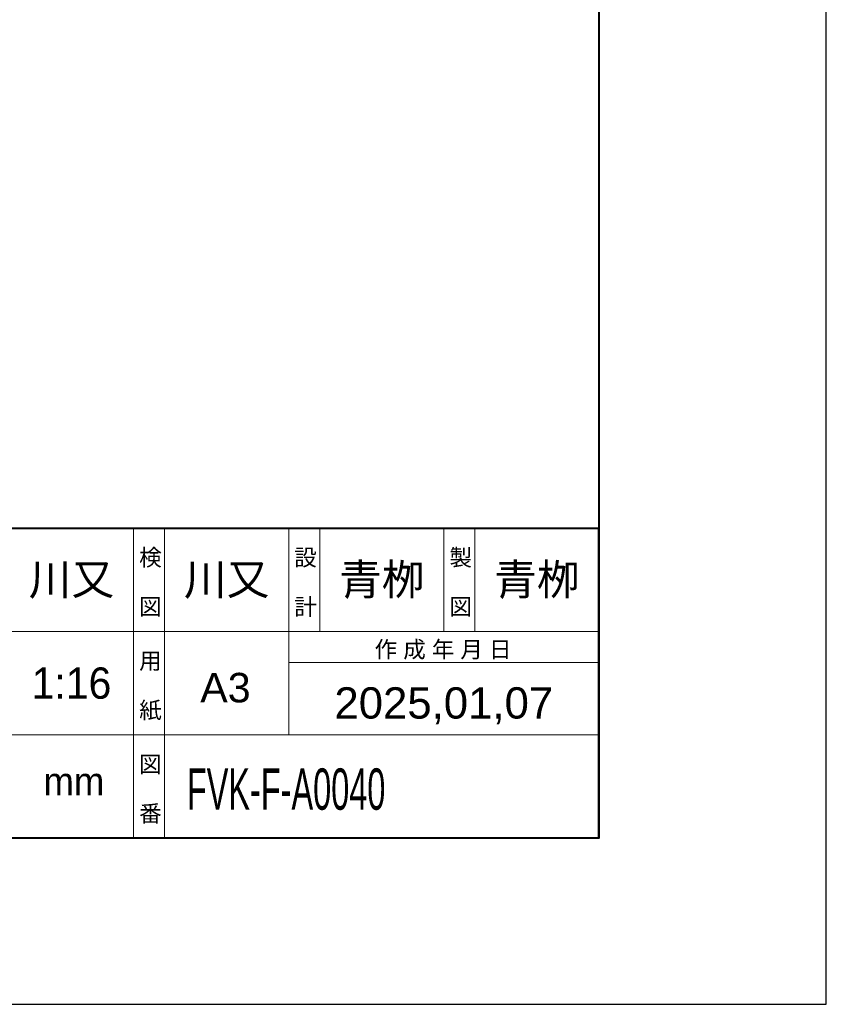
# Model space of a CAD drawing. Header units: millimetres. Extents: x 5514 to 12234, y -691 to 4061.
# Tile 6 of 8: x 10997 to 12234, y -691 to 820. Entities that reach past the tile are written whole.
import ezdxf
from ezdxf.enums import TextEntityAlignment as Align

# ---------------------------------------------------------------- set-up
doc = ezdxf.new("R2010")
doc.units = ezdxf.units.MM
doc.layers.get('Defpoints').update_dxf_attribs({"color": 2})
doc.layers.add('図枠', color=7, linetype='Continuous')
doc.layers.add('文字', color=7, linetype='Continuous', lineweight=13)
doc.styles.get("Standard").update_dxf_attribs({"font": 'arial.ttf'})
doc.styles.add('Ｐゴシック', font='MS PGothic.ttf')

# ---------------------------------------------------------------- blocks, each defined once
blk = doc.blocks.new('*U9')
at = {"layer": '文字', "lineweight": 20}
blk.add_text('青栁', height=3, dxfattribs=at).set_placement((4.136, 0), align=Align.CENTER)
blk = doc.blocks.new('*U21')
at = {"layer": '文字', "lineweight": 20}
blk.add_text('川又', height=3, dxfattribs=at).set_placement((4.136, 0), align=Align.CENTER)

msp = doc.modelspace()

# ---------------------------------------------------------------- linework, layer by layer
at = {"layer": 'Defpoints'}
msp.add_lwpolyline([(5513.73, -691.13), (12233.73, -691.13), (12233.73, 4060.87), (5513.73, 4060.87)], close=True, dxfattribs=at)
at = {"layer": '図枠', "lineweight": 20, "ltscale": 200}
msp.add_line((11885.08, 3805.87), (11885.08, 39.66), dxfattribs=at)
at = {"layer": '図枠', "lineweight": 20}
for p, q in [((11885.08, 39.66), (11885.08, 1308.41)), ((11171.41, -436.13), (11171.41, 39.66)), ((11218.99, -118.94), (11218.99, 39.66)), ((11409.3, -277.53), (11409.3, 39.66)), ((11456.88, -118.94), (11456.88, 39.66)), ((11647.19, -118.94), (11647.19, 39.66)), ((11694.77, -118.94), (11694.77, 39.66)), ((8221.55, -118.94), (11885.08, -118.94)), ((11218.99, -277.53), (11218.99, -118.94)), ((11409.3, -166.52), (11885.08, -166.52)), ((8221.55, -277.53), (11885.08, -277.53)), ((11218.99, -436.13), (11218.99, -277.53))]:
    msp.add_line(p, q, dxfattribs=at)
at = {"layer": '図枠', "lineweight": 40}
for p in [(5862.38, 39.66), (11885.08, -436.13)]:
    msp.add_line(p, (11885.08, 39.66), dxfattribs=at)
at = {"layer": '図枠', "lineweight": 40, "ltscale": 300}
msp.add_line((11885.08, -436.13), (5862.38, -436.13), dxfattribs=at)
at = {"layer": '図枠', "lineweight": 40}
msp.add_lwpolyline([(5862.38, 3805.87), (11885.08, 3805.87), (11885.08, -436.13), (5862.38, -436.13)], close=True, dxfattribs=at)

# ---------------------------------------------------------------- block references
at = {"layer": '文字', "xscale": 16, "yscale": 16, "zscale": 16}
for name, p in [('*U21', (11010.04, -63.19)), ('*U21', (11247.93, -63.19)), ('*U9', (11485.82, -63.19)), ('*U9', (11723.71, -63.19))]:
    msp.add_blockref(name, p, dxfattribs=at)

# ---------------------------------------------------------------- texts
at = {"layer": '図枠', "lineweight": 20, "style": 'Ｐゴシック'}
for s, height, p in [('検', 25.38, (11179.97, -18.19)), ('設', 25.38, (11417.87, -18.19)), ('製', 25.38, (11655.76, -18.19)), ('図', 25.38, (11179.97, -93.86)), ('計', 25.38, (11417.87, -93.86)), ('図', 25.38, (11655.76, -93.86)), ('作 成 年 月 日', 25.375, (11541.11, -159.25)), ('用', 25.38, (11179.97, -176.78)), ('紙', 25.38, (11179.97, -252.45)), ('図', 25.38, (11179.97, -335.38)), ('mm', 42.82, (11033.3, -370.45)), ('番', 25.38, (11179.97, -411.05))]:
    msp.add_text(s, height=height, dxfattribs=at).set_placement(p)
at = {"layer": '図枠', "style": 'Ｐゴシック'}
msp.add_text('1:16', height=48, dxfattribs=at).set_placement((11076.25, -198.23), align=Align.MIDDLE_CENTER)
at = {"layer": '図枠', "lineweight": 20}
msp.add_text('A3', height=45.248, dxfattribs=at).set_placement((11312.33, -227.85), align=Align.CENTER)
at = {"layer": '図枠', "ltscale": 3}
msp.add_text('2025,01,07', height=48, dxfattribs=at).set_placement((11647.19, -232.81), align=Align.MIDDLE)
at = {"layer": '図枠', "lineweight": 20, "style": 'Ｐゴシック', "width": 0.6}
msp.add_text('FVK-F-A0040', height=63.4377, dxfattribs=at).set_placement((11253.18, -392.63))

doc.saveas('drawing.dxf')
